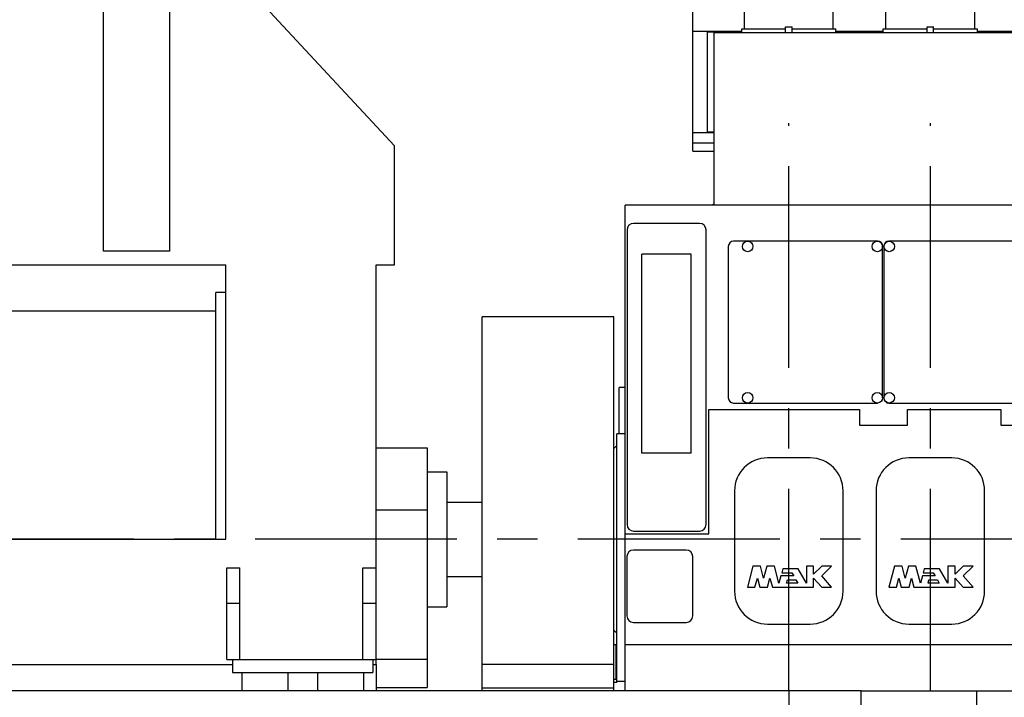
# Model space of a CAD drawing. Header units: millimetres. Extents: x 0 to 1189, y 0 to 841.
# Tile 22 of 175: x 507 to 626, y 71 to 153. Entities that reach past the tile are written whole.
import ezdxf
from ezdxf.enums import TextEntityAlignment as Align

# ---------------------------------------------------------------- set-up
doc = ezdxf.new("R2010")
doc.units = ezdxf.units.MM
doc.header["$LTSCALE"] = 65.395
doc.linetypes.add('CENTER', pattern=[0.6, 0.375, -0.075, 0.075, -0.075])
doc.layers.get('0').update_dxf_attribs({"linetype": 'CONTINUOUS'})
for name, color, linetype in [('25007_040000_TLKGS_KS_V_ABL2083', 7, 'CONTINUOUS'), ('25007_041000_TLKGS_KS_V_ABL2084', 7, 'CONTINUOUS'), ('25007_210700_21_SIMPLE1_A_ABL2170', 7, 'CONTINUOUS'), ('25007_210700_21_SIMPLE1_A_ABL2206', 7, 'CONTINUOUS'), ('25007_210700_21_SIMPLE1_A_ABL2216', 7, 'CONTINUOUS'), ('25007_210700_21_SIMPLE1_A_ABL2219', 7, 'CONTINUOUS'), ('25007_210700_21_SIMPLE1_A_ABL2222', 7, 'CONTINUOUS'), ('25007_210700_21_SIMPLE1_A_ABL2225', 7, 'CONTINUOUS'), ('25007_210700_21_SIMPLE1_T1_A_PBL2218', 7, 'CONTINUOUS'), ('25007_210700_21_SIMPLE1_T1_A_PBL2220', 7, 'CONTINUOUS'), ('25007_210700_21_SIMPLE1_T2_A_PBL2171', 7, 'CONTINUOUS'), ('25007_210700_21_SIMPLE1_T2_A_PBL2207', 7, 'CONTINUOUS'), ('25007_210700_21_SIMPLE1_T2_A_PBL2217', 7, 'CONTINUOUS'), ('25007_210700_21_SIMPLE1_T2_A_PBL2223', 7, 'CONTINUOUS'), ('25007_210700_21_SIMPLE1_T2_A_PBL2224', 7, 'CONTINUOUS'), ('25007_210700_21_SIMPLE1_T2_A_PBL2226', 7, 'CONTINUOUS'), ('25007_731000_20_SIMPLE1_B_ABL2085', 7, 'CONTINUOUS'), ('25007_731000_20_SIMPLE1_T1_B_PBL2086', 7, 'CONTINUOUS'), ('25067_000000_IMO-2_SKL_PBL2133', 7, 'CONTINUOUS'), ('25067_000000_TLKGS_MARKETING_ABL2048', 7, 'CONTINUOUS'), ('25067_030000_TLKGS_V_ABL2091', 7, 'CONTINUOUS'), ('25067_100000_TLKGS_V_ABL2092', 7, 'CONTINUOUS'), ('25067_111000_21_SIMPLE1_A_ABL2093', 7, 'CONTINUOUS'), ('25067_111000_21_SIMPLE1_T1_A_PBL2094', 7, 'CONTINUOUS'), ('25067_111200_24_SIMPLE1_T1_X_PBL2127', 7, 'CONTINUOUS'), ('25067_111200_24_SIMPLE1_T2_X_PBL2167', 7, 'CONTINUOUS'), ('25067_111200_24_SIMPLE1_T3_X_PBL2179', 7, 'CONTINUOUS'), ('25067_111200_24_SIMPLE1_T6_X_PBL2104', 7, 'CONTINUOUS'), ('25067_111200_24_SIMPLE1_T6_X_PBL2105', 7, 'CONTINUOUS'), ('25067_111200_24_SIMPLE1_T7_X_PBL2110', 7, 'CONTINUOUS'), ('25067_111200_24_SIMPLE1_X_ABL2102', 7, 'CONTINUOUS'), ('25067_171000_21_SIMPLE1_A_ABL2165', 7, 'CONTINUOUS'), ('25067_171000_21_SIMPLE1_T1_A_PBL2166', 7, 'CONTINUOUS'), ('25067_171000_21_SIMPLE1_T2_A_PBL2211', 7, 'CONTINUOUS'), ('25067_200000_TLKGS_V_ABL2169', 7, 'CONTINUOUS'), ('25067_700000_TLKGS_V_ABL2162', 7, 'CONTINUOUS'), ('25067_727000_27_SIMPLE1_A_ABL2163', 7, 'CONTINUOUS'), ('25067_727000_27_SIMPLE1_T1_A_PBL2164', 7, 'CONTINUOUS'), ('6M25C_GENSET_GENERATOR_ABL2031', 7, 'CONTINUOUS'), ('6M25C_GENSET_GENERATOR_T1_PBL2032', 7, 'CONTINUOUS'), ('6M25C_GENSET_SCHUTZHAUBE_ABL2079', 7, 'CONTINUOUS'), ('6M25C_GENSET_SCHUTZHAUBE_T1_PBL2080', 7, 'CONTINUOUS'), ('6M25C_GENSET_STD_GRUNDRAHMEN_ABL2033', 7, 'CONTINUOUS'), ('6M25C_GENSET_STD_GRUNDRAHMEN_T1_PBL2034', 7, 'CONTINUOUS'), ('links_12_VBL2030', 7, 'CONTINUOUS')]:
    doc.layers.add(name, color=color, linetype=linetype)
doc.styles.get("Standard").update_dxf_attribs({"font": 'txt', "width": 0.6})
doc.dimstyles.new('DIMSTYLE_1', dxfattribs={"dimtxt": 3.5, "dimasz": 3.5, "dimexe": 1.8, "dimexo": 0, "dimgap": 0.875, "dimtad": 1, "dimlfac": 25, "dimdsep": 46, "dimtxsty": 'Standard', "dimblk": '_FILLED', "dimblk1": '_FILLED', "dimblk2": '_FILLED', "dimcen": 0.09, "dimadec": 0, "dimazin": 0, "dimtp": 2, "dimtm": 2, "dimtfac": 1, "dimtofl": 0, "dimtmove": 0, "dimatfit": 3, "dimldrblk": '_FILLED', "dimfxl": 1, "dimtolj": 1, "dimarcsym": 0})

# ---------------------------------------------------------------- blocks, each defined once
blk = doc.blocks.new('_FILLED')
at = {"color": 0, "linetype": 'ByBlock'}
blk.add_solid([(0, 0), (-1, 0.167), (-1, -0.167)], dxfattribs=at)
blk = doc.blocks.new('*D1')
at = {"color": 2, "linetype": 'Continuous'}
for p, q in [((612.112, 186.8), (433.88, 186.8)), ((435.68, 186.8), (435.68, 138.4)), ((435.68, 90), (435.68, 138.4)), ((445.68, 90), (433.88, 90))]:
    blk.add_line(p, q, dxfattribs=at)
at = {"color": 2, "linetype": 'Continuous', "xscale": 3.5, "yscale": 3.5, "zscale": 3.5}
for p, rotation in [((435.68, 186.8), 90), ((435.68, 90), 270)]:
    blk.add_blockref('_FILLED', p, dxfattribs=dict(at, rotation=rotation))
at = {"color": 2, "linetype": 'Continuous', "width": 0.690476}
blk.add_text('2420', height=3.5, rotation=90, dxfattribs=at).set_placement((434.805, 138.4), align=Align.CENTER)
blk = doc.blocks.new('*D2')
at = {"color": 2, "linetype": 'Continuous'}
for p, q in [((592.92, 190.44), (423.88, 190.44)), ((425.68, 190.44), (425.68, 140.22)), ((425.68, 90), (425.68, 140.22)), ((445.68, 90), (423.88, 90))]:
    blk.add_line(p, q, dxfattribs=at)
at = {"color": 2, "linetype": 'Continuous', "xscale": 3.5, "yscale": 3.5, "zscale": 3.5}
for p, rotation in [((425.68, 190.44), 90), ((425.68, 90), 270)]:
    blk.add_blockref('_FILLED', p, dxfattribs=dict(at, rotation=rotation))
at = {"color": 2, "linetype": 'Continuous', "width": 0.565476}
blk.add_text('2511', height=3.5, rotation=90, dxfattribs=at).set_placement((424.805, 140.6), align=Align.CENTER)
blk = doc.blocks.new('*D3')
at = {"color": 2, "linetype": 'Continuous'}
for p, q in [((592.92, 199.4), (413.81, 199.4)), ((415.61, 199.4), (415.61, 144.7)), ((415.61, 90), (415.61, 144.7)), ((445.68, 90), (413.81, 90))]:
    blk.add_line(p, q, dxfattribs=at)
at = {"color": 2, "linetype": 'Continuous', "xscale": 3.5, "yscale": 3.5, "zscale": 3.5}
for p, rotation in [((415.61, 199.4), 90), ((415.61, 90), 270)]:
    blk.add_blockref('_FILLED', p, dxfattribs=dict(at, rotation=rotation))
at = {"color": 2, "linetype": 'Continuous', "width": 0.654762}
blk.add_text('2735', height=3.5, rotation=90, dxfattribs=at).set_placement((414.73, 144.7), align=Align.CENTER)
blk = doc.blocks.new('*D4')
at = {"color": 2, "linetype": 'Continuous'}
for p, q in [((612.112, 210), (403.88, 210)), ((405.68, 210), (405.68, 150)), ((405.68, 90), (405.68, 150)), ((445.68, 90), (403.88, 90))]:
    blk.add_line(p, q, dxfattribs=at)
at = {"color": 2, "linetype": 'Continuous', "xscale": 3.5, "yscale": 3.5, "zscale": 3.5}
for p, rotation in [((405.68, 210), 90), ((405.68, 90), 270)]:
    blk.add_blockref('_FILLED', p, dxfattribs=dict(at, rotation=rotation))
at = {"color": 2, "linetype": 'Continuous', "width": 0.672619}
blk.add_text('3000', height=3.5, rotation=90, dxfattribs=at).set_placement((404.805, 150), align=Align.CENTER)
blk = doc.blocks.new('*D5')
at = {"color": 2, "linetype": 'Continuous'}
for p, q in [((736, 86.448), (736, 27.8)), ((600, 71.6), (600, 27.8)), ((600, 29.6), (668, 29.6)), ((736, 29.6), (668, 29.6))]:
    blk.add_line(p, q, dxfattribs=at)
at = {"color": 2, "linetype": 'Continuous', "xscale": 3.5, "yscale": 3.5, "zscale": 3.5, "rotation": 180}
blk.add_blockref('_FILLED', (600, 29.6), dxfattribs=at)
at = {"color": 2, "linetype": 'Continuous', "xscale": 3.5, "yscale": 3.5, "zscale": 3.5}
blk.add_blockref('_FILLED', (736, 29.6), dxfattribs=at)
at = {"color": 2, "linetype": 'Continuous', "width": 0.672619}
blk.add_text('3400', height=3.5, dxfattribs=at).set_placement((668, 30.475), align=Align.CENTER)
blk = doc.blocks.new('6M25C_GENSET_GENERATOR_T1_PBL2032', base_point=(504.2, 117.48))
at = {"layer": '6M25C_GENSET_GENERATOR_T1_PBL2032', "color": 7, "linetype": 'Continuous'}
for p, q in [((516.72, 125.04), (516.72, 163.36)), ((516.72, 163.36), (524.72, 163.36)), ((524.72, 163.36), (524.72, 125.04)), ((485.86, 162), (460.16, 143.67)), ((516.72, 162), (485.86, 162)), ((529.61, 162), (524.72, 162)), ((552.08, 137.83), (529.61, 162)), ((460.16, 143.67), (460.16, 123.36)), ((552.08, 123.36), (552.08, 137.83)), ((524.72, 125.04), (516.72, 125.04)), ((460.16, 123.36), (462.4, 123.36)), ((462.4, 74.8), (462.4, 123.36)), ((486.5, 90), (486.5, 123.36)), ((486.5, 123.36), (531.59, 123.36)), ((531.59, 90), (531.59, 123.36)), ((549.84, 74.8), (549.84, 123.36)), ((549.84, 123.36), (552.08, 123.36)), ((486.5, 120), (487.71, 120)), ((487.71, 120), (487.71, 90)), ((530.38, 90), (530.38, 120)), ((531.59, 120), (530.38, 120)), ((530.38, 117.72), (487.71, 117.72)), ((451.64, 74), (451.64, 100.8)), ((462.4, 100.8), (451.64, 100.8)), ((549.84, 101.12), (556.04, 101.12)), ((556.04, 101.12), (556.04, 72)), ((556.04, 98.2), (558.42, 98.2)), ((558.42, 98.2), (558.42, 81.8)), ((445.68, 84.12), (445.68, 95.88)), ((451.64, 95.88), (445.68, 95.88)), ((549.84, 93.6), (556.04, 93.6)), ((558.42, 94.5), (562.72, 94.5)), ((486.5, 90), (531.59, 90)), ((451.64, 89.27), (445.68, 89.27)), ((451.64, 88.37), (445.68, 88.37)), ((462.4, 86.53), (464, 86.53)), ((464, 75.4), (464, 86.53)), ((483.6, 75.4), (483.6, 86.53)), ((483.6, 86.53), (485.2, 86.53)), ((485.2, 75.4), (485.2, 86.53)), ((531.68, 75.4), (531.68, 86.53)), ((531.68, 86.53), (533.28, 86.53)), ((533.28, 75.4), (533.28, 86.53)), ((548.24, 75.4), (548.24, 86.53)), ((548.24, 86.53), (549.84, 86.53)), ((558.42, 85.5), (562.72, 85.5)), ((451.64, 84.29), (445.68, 84.29)), ((451.64, 84.12), (445.68, 84.12)), ((462.4, 82.93), (451.64, 82.93)), ((464, 82.2), (462.4, 82.2)), ((485.2, 82.2), (483.6, 82.2)), ((533.28, 82.2), (531.68, 82.2)), ((549.84, 82.2), (548.24, 82.2)), ((556.04, 81.8), (558.42, 81.8)), ((462.4, 75.4), (485.2, 75.4)), ((462.8, 75.4), (462.8, 73.8)), ((484.8, 75.4), (484.8, 73.8)), ((531.68, 75.4), (549.84, 75.4)), ((532.4, 75.4), (532.4, 73.8)), ((549.44, 75.4), (549.44, 73.8)), ((549.84, 75.45), (556.04, 75.45)), ((462.4, 74.8), (462.4, 71.6)), ((462.4, 74.8), (462.8, 74.8)), ((484.8, 74.8), (532.4, 74.8)), ((549.44, 74.8), (549.84, 74.8)), ((549.84, 74.8), (549.84, 71.6)), ((462.4, 74), (451.64, 74)), ((462.8, 73.8), (484.8, 73.8)), ((463.92, 73.8), (463.92, 71.6)), ((469.52, 73.8), (469.52, 71.6)), ((475.92, 73.8), (475.92, 71.6)), ((481.52, 73.8), (481.52, 71.6)), ((532.4, 73.8), (549.44, 73.8)), ((533.52, 73.8), (533.52, 71.6)), ((539.12, 73.8), (539.12, 71.6)), ((542.72, 73.8), (542.72, 71.6)), ((548.32, 73.8), (548.32, 71.6)), ((549.84, 72), (556.04, 72))]:
    blk.add_line(p, q, dxfattribs=at)
blk = doc.blocks.new('6M25C_GENSET_GENERATOR_ABL2031', base_point=(504.2, 117.48))
at = {"layer": '6M25C_GENSET_GENERATOR_T1_PBL2032'}
blk.add_blockref('6M25C_GENSET_GENERATOR_T1_PBL2032', (504.2, 117.48), dxfattribs=at)
blk = doc.blocks.new('6M25C_GENSET_STD_GRUNDRAHMEN_T1_PBL2034', base_point=(586.03, 55.6))
at = {"layer": '6M25C_GENSET_STD_GRUNDRAHMEN_T1_PBL2034', "color": 7, "linetype": 'Continuous'}
for p, q in [((608.8, 71.6), (450.64, 71.6)), ((608.8, 71.6), (620.69, 71.6)), ((608.8, 40.6), (608.8, 71.6)), ((620.69, 71.6), (713.2, 71.6)), ((622.85, 69.8), (622.85, 71.6))]:
    blk.add_line(p, q, dxfattribs=at)
blk = doc.blocks.new('6M25C_GENSET_STD_GRUNDRAHMEN_ABL2033', base_point=(586.03, 55.6))
at = {"layer": '6M25C_GENSET_STD_GRUNDRAHMEN_T1_PBL2034'}
blk.add_blockref('6M25C_GENSET_STD_GRUNDRAHMEN_T1_PBL2034', (586.03, 55.6), dxfattribs=at)
blk = doc.blocks.new('25007_731000_20_SIMPLE1_T1_B_PBL2086', base_point=(579.42, 87.72))
at = {"layer": '25007_731000_20_SIMPLE1_T1_B_PBL2086', "color": 7, "linetype": 'Continuous'}
for p, q in [((579.08, 72.73), (579.08, 102.84)), ((580.12, 102.84), (579.08, 102.84)), ((578.72, 101.04), (579.08, 101.4)), ((578.72, 78.96), (579.08, 78.6)), ((579.08, 72.6), (578.72, 72.6)), ((580.12, 72.73), (579.08, 72.73)), ((579.08, 72.6), (579.08, 72.73))]:
    blk.add_line(p, q, dxfattribs=at)
blk = doc.blocks.new('25007_731000_20_SIMPLE1_B_ABL2085', base_point=(579.42, 87.72))
at = {"layer": '25007_731000_20_SIMPLE1_T1_B_PBL2086'}
blk.add_blockref('25007_731000_20_SIMPLE1_T1_B_PBL2086', (579.42, 87.72), dxfattribs=at)
blk = doc.blocks.new('25007_041000_TLKGS_KS_V_ABL2084', base_point=(579.42, 87.72))
at = {"layer": '25007_731000_20_SIMPLE1_B_ABL2085'}
blk.add_blockref('25007_731000_20_SIMPLE1_B_ABL2085', (579.42, 87.72), dxfattribs=at)
blk = doc.blocks.new('25007_040000_TLKGS_KS_V_ABL2083', base_point=(579.42, 87.72))
at = {"layer": '25007_041000_TLKGS_KS_V_ABL2084'}
blk.add_blockref('25007_041000_TLKGS_KS_V_ABL2084', (579.42, 87.72), dxfattribs=at)
blk = doc.blocks.new('25067_111000_21_SIMPLE1_T1_A_PBL2094', base_point=(645.5, 101.1))
at = {"layer": '25067_111000_21_SIMPLE1_T1_A_PBL2094', "color": 7, "linetype": 'Continuous'}
for p, q in [((580.12, 71.6), (580.12, 130.6)), ((699.02, 130.6), (580.12, 130.6)), ((579.4, 102.84), (579.4, 108.44)), ((580.12, 108.44), (579.4, 108.44)), ((590.26, 90.65), (590.26, 105.76)), ((590.26, 105.76), (608.58, 105.76)), ((608.58, 105.76), (608.58, 103.87)), ((614.44, 105.76), (625.78, 105.76)), ((614.44, 103.87), (614.44, 105.76)), ((625.78, 105.76), (625.78, 103.87)), ((608.58, 103.87), (614.44, 103.87)), ((625.78, 103.87), (631.64, 103.87)), ((580.12, 90.65), (590.26, 90.65)), ((580.12, 77.2), (711.6, 77.2))]:
    blk.add_line(p, q, dxfattribs=at)
blk = doc.blocks.new('25067_111000_21_SIMPLE1_A_ABL2093', base_point=(645.5, 101.1))
at = {"layer": '25067_111000_21_SIMPLE1_T1_A_PBL2094'}
blk.add_blockref('25067_111000_21_SIMPLE1_T1_A_PBL2094', (645.5, 101.1), dxfattribs=at)
blk = doc.blocks.new('25067_111200_24_SIMPLE1_T6_X_PBL2104', base_point=(600, 89.8))
at = {"layer": '25067_111200_24_SIMPLE1_T6_X_PBL2104', "color": 7, "linetype": 'Continuous'}
for p, q in [((602.6, 99.9), (597.4, 99.9)), ((593.4, 95.9), (593.4, 83.7)), ((606.6, 83.7), (606.6, 95.9)), ((595.64, 86.72), (594.96, 84.2)), ((596.56, 86.72), (595.64, 86.72)), ((596.94, 85.29), (596.56, 86.72)), ((597.33, 86.72), (596.94, 85.29)), ((598.25, 86.72), (597.33, 86.72)), ((598.8, 84.68), (598.25, 86.72)), ((599.27, 86.42), (599.14, 85.94)), ((601.12, 86.42), (599.27, 86.42)), ((602.13, 84.68), (601.12, 86.42)), ((603.02, 86.72), (602.13, 86.72)), ((602.13, 86.72), (602.13, 84.68)), ((603.02, 85.77), (603.02, 86.72)), ((604, 86.72), (603.02, 85.77)), ((605.2, 86.72), (604, 86.72)), ((604, 85.56), (605.2, 86.72)), ((595.89, 84.2), (596.18, 85.28)), ((596.18, 85.28), (596.47, 84.2)), ((597.42, 84.2), (597.71, 85.28)), ((597.71, 85.28), (598, 84.2)), ((599.04, 85.56), (598.8, 84.68)), ((600.59, 85.56), (599.04, 85.56)), ((599.14, 85.94), (600.36, 85.94)), ((599.73, 84.68), (599.83, 85.08)), ((599.83, 85.08), (600.86, 85.08)), ((600.36, 85.94), (600.59, 85.56)), ((600.86, 85.08), (601.09, 84.68)), ((603.02, 85.3), (604, 84.2)), ((603.02, 84.2), (603.02, 85.3)), ((605.2, 84.2), (604, 85.56)), ((594.96, 84.2), (595.89, 84.2)), ((596.47, 84.2), (597.42, 84.2)), ((598, 84.2), (603.02, 84.2)), ((601.09, 84.68), (599.73, 84.68)), ((604, 84.2), (605.2, 84.2)), ((597.4, 79.7), (602.6, 79.7))]:
    blk.add_line(p, q, dxfattribs=at)
for centre, start, end in [((597.4, 95.9), 90, 180), ((602.6, 95.9), 0, 90), ((597.4, 83.7), 180, 270), ((602.6, 83.7), 270, 360)]:
    blk.add_arc(centre, 4, start, end, dxfattribs=at)
blk = doc.blocks.new('25067_111200_24_SIMPLE1_T6_X_PBL2105', base_point=(617.2, 89.8))
at = {"layer": '25067_111200_24_SIMPLE1_T6_X_PBL2105', "color": 7, "linetype": 'Continuous'}
for p, q in [((619.8, 99.9), (614.6, 99.9)), ((610.6, 95.9), (610.6, 83.7)), ((623.8, 83.7), (623.8, 95.9)), ((612.84, 86.72), (612.16, 84.2)), ((613.76, 86.72), (612.84, 86.72)), ((614.14, 85.29), (613.76, 86.72)), ((614.53, 86.72), (614.14, 85.29)), ((615.45, 86.72), (614.53, 86.72)), ((616, 84.68), (615.45, 86.72)), ((616.47, 86.42), (616.34, 85.94)), ((618.32, 86.42), (616.47, 86.42)), ((619.33, 84.68), (618.32, 86.42)), ((620.22, 86.72), (619.33, 86.72)), ((619.33, 86.72), (619.33, 84.68)), ((620.22, 85.77), (620.22, 86.72)), ((621.2, 86.72), (620.22, 85.77)), ((622.4, 86.72), (621.2, 86.72)), ((621.2, 85.56), (622.4, 86.72)), ((613.09, 84.2), (613.38, 85.28)), ((613.38, 85.28), (613.67, 84.2)), ((614.62, 84.2), (614.91, 85.28)), ((614.91, 85.28), (615.2, 84.2)), ((616.24, 85.56), (616, 84.68)), ((617.79, 85.56), (616.24, 85.56)), ((616.34, 85.94), (617.56, 85.94)), ((616.93, 84.68), (617.03, 85.08)), ((617.03, 85.08), (618.06, 85.08)), ((617.56, 85.94), (617.79, 85.56)), ((618.06, 85.08), (618.29, 84.68)), ((620.22, 85.3), (621.2, 84.2)), ((620.22, 84.2), (620.22, 85.3)), ((622.4, 84.2), (621.2, 85.56)), ((612.16, 84.2), (613.09, 84.2)), ((613.67, 84.2), (614.62, 84.2)), ((615.2, 84.2), (620.22, 84.2)), ((618.29, 84.68), (616.93, 84.68)), ((621.2, 84.2), (622.4, 84.2)), ((614.6, 79.7), (619.8, 79.7))]:
    blk.add_line(p, q, dxfattribs=at)
for centre, start, end in [((614.6, 95.9), 90, 180), ((619.8, 95.9), 0, 90), ((614.6, 83.7), 180, 270), ((619.8, 83.7), 270, 360)]:
    blk.add_arc(centre, 4, start, end, dxfattribs=at)
blk = doc.blocks.new('25067_111200_24_SIMPLE1_T7_X_PBL2110', base_point=(584.32, 84.3))
at = {"layer": '25067_111200_24_SIMPLE1_T7_X_PBL2110', "color": 7, "linetype": 'Continuous'}
for p, q in [((587.52, 88.7), (581.12, 88.7)), ((580.32, 87.9), (580.32, 80.7)), ((588.32, 80.7), (588.32, 87.9)), ((581.12, 79.9), (587.52, 79.9))]:
    blk.add_line(p, q, dxfattribs=at)
for centre, start, end in [((581.12, 87.9), 90, 180), ((587.52, 87.9), 0, 90), ((581.12, 80.7), 180, 270), ((587.52, 80.7), 270, 360)]:
    blk.add_arc(centre, 0.8, start, end, dxfattribs=at)
blk = doc.blocks.new('25067_111200_24_SIMPLE1_T1_X_PBL2127', base_point=(585.14, 109.7))
at = {"layer": '25067_111200_24_SIMPLE1_T1_X_PBL2127', "color": 7, "linetype": 'Continuous'}
for p, q in [((589.14, 128.4), (581.14, 128.4)), ((580.34, 127.6), (580.34, 91.8)), ((589.94, 91.8), (589.94, 127.6)), ((582.14, 100.47), (582.14, 124.65)), ((588.14, 124.65), (582.14, 124.65)), ((588.14, 100.47), (588.14, 124.65)), ((588.14, 100.47), (582.14, 100.47)), ((581.14, 91), (589.14, 91))]:
    blk.add_line(p, q, dxfattribs=at)
for centre, start, end in [((581.14, 127.6), 90, 180), ((589.14, 127.6), 0, 90), ((581.14, 91.8), 180, 270), ((589.14, 91.8), 270, 360)]:
    blk.add_arc(centre, 0.8, start, end, dxfattribs=at)
blk = doc.blocks.new('25067_111200_24_SIMPLE1_T2_X_PBL2167', base_point=(602.02, 116.4))
at = {"layer": '25067_111200_24_SIMPLE1_T2_X_PBL2167', "color": 7, "linetype": 'Continuous'}
for p, q in [((610.8, 126.24), (593.28, 126.24)), ((592.64, 125.6), (592.64, 107.2)), ((611.4, 107.2), (611.4, 125.64)), ((593.28, 106.56), (610.76, 106.56))]:
    blk.add_line(p, q, dxfattribs=at)
for centre in [(595, 125.6), (610.76, 125.6), (595, 107.2), (610.76, 107.2)]:
    blk.add_circle(centre, 0.64, dxfattribs=at)
for centre, radius, start, end in [((593.28, 125.6), 0.64, 90, 180), ((610.8, 125.64), 0.6, 0, 90), ((593.28, 107.2), 0.64, 180, 270)]:
    blk.add_arc(centre, radius, start, end, dxfattribs=at)
blk = doc.blocks.new('25067_111200_24_SIMPLE1_T3_X_PBL2179', base_point=(620.08, 116.4))
at = {"layer": '25067_111200_24_SIMPLE1_T3_X_PBL2179', "color": 7, "linetype": 'Continuous'}
for p, q in [((628, 126.24), (612.16, 126.24)), ((611.56, 125.64), (611.56, 107.16)), ((628.6, 107.16), (628.6, 125.64)), ((612.16, 106.56), (628, 106.56))]:
    blk.add_line(p, q, dxfattribs=at)
for centre in [(612.2, 125.6), (627.96, 125.6), (612.2, 107.2), (627.96, 107.2)]:
    blk.add_circle(centre, 0.64, dxfattribs=at)
for centre, start, end in [((612.16, 125.64), 90, 180), ((628, 125.64), 0, 90), ((612.16, 107.16), 180, 270), ((628, 107.16), 270, 360)]:
    blk.add_arc(centre, 0.6, start, end, dxfattribs=at)
blk = doc.blocks.new('25067_111200_24_SIMPLE1_X_ABL2102', base_point=(646.16, 103.9))
at = {"layer": '25067_111200_24_SIMPLE1_T1_X_PBL2127'}
blk.add_blockref('25067_111200_24_SIMPLE1_T1_X_PBL2127', (585.14, 109.7), dxfattribs=at)
at = {"layer": '25067_111200_24_SIMPLE1_T2_X_PBL2167'}
blk.add_blockref('25067_111200_24_SIMPLE1_T2_X_PBL2167', (602.02, 116.4), dxfattribs=at)
at = {"layer": '25067_111200_24_SIMPLE1_T3_X_PBL2179'}
blk.add_blockref('25067_111200_24_SIMPLE1_T3_X_PBL2179', (620.08, 116.4), dxfattribs=at)
at = {"layer": '25067_111200_24_SIMPLE1_T6_X_PBL2104'}
blk.add_blockref('25067_111200_24_SIMPLE1_T6_X_PBL2104', (600, 89.8), dxfattribs=at)
at = {"layer": '25067_111200_24_SIMPLE1_T6_X_PBL2105'}
blk.add_blockref('25067_111200_24_SIMPLE1_T6_X_PBL2105', (617.2, 89.8), dxfattribs=at)
at = {"layer": '25067_111200_24_SIMPLE1_T7_X_PBL2110'}
blk.add_blockref('25067_111200_24_SIMPLE1_T7_X_PBL2110', (584.32, 84.3), dxfattribs=at)
blk = doc.blocks.new('25067_171000_21_SIMPLE1_T1_A_PBL2166', base_point=(644.7, 141.09))
at = {"layer": '25067_171000_21_SIMPLE1_T1_A_PBL2166', "color": 7, "linetype": 'Continuous'}
for p, q in [((590.92, 130.6), (590.92, 151.58)), ((590.92, 151.58), (627.4, 151.58)), ((627.4, 130.6), (627.4, 151.58)), ((627.56, 130.6), (627.56, 151.58)), ((627.56, 151.58), (661.8, 151.58)), ((661.8, 130.6), (661.8, 151.58)), ((661.96, 151.58), (698.6, 151.58)), ((661.96, 130.6), (661.96, 151.58)), ((698.6, 130.6), (698.6, 151.58)), ((590.8, 130.6), (590.8, 130.72)), ((590.8, 130.72), (590.92, 130.72))]:
    blk.add_line(p, q, dxfattribs=at)
blk = doc.blocks.new('25067_171000_21_SIMPLE1_T2_A_PBL2211', base_point=(644.74, 135.86))
at = {"layer": '25067_171000_21_SIMPLE1_T2_A_PBL2211', "color": 7, "linetype": 'Continuous'}
for p, q in [((635.94, 138.47), (634.54, 133.25)), ((636.02, 138.36), (634.68, 133.36)), ((637.92, 138.47), (635.94, 138.47)), ((635.94, 138.47), (636.02, 138.36)), ((637.84, 138.36), (636.02, 138.36)), ((637.92, 138.47), (637.84, 138.36)), ((638.57, 135.65), (637.84, 138.36)), ((638.57, 136.06), (637.92, 138.47)), ((639.21, 138.47), (638.57, 136.06)), ((639.3, 138.36), (638.57, 135.65)), ((641.2, 138.47), (639.21, 138.47)), ((639.21, 138.47), (639.3, 138.36)), ((641.12, 138.36), (639.3, 138.36)), ((641.2, 138.47), (641.12, 138.36)), ((642.2, 134.32), (641.12, 138.36)), ((642.2, 134.73), (641.2, 138.47)), ((643.03, 137.83), (642.71, 136.65)), ((643.11, 137.72), (642.85, 136.76)), ((646.78, 137.83), (643.03, 137.83)), ((643.03, 137.83), (643.11, 137.72)), ((646.72, 137.72), (643.11, 137.72)), ((646.78, 137.83), (646.72, 137.72)), ((648.68, 134.32), (646.72, 137.72)), ((648.57, 134.72), (646.78, 137.83)), ((650.55, 138.47), (648.57, 138.47)), ((648.57, 138.47), (648.68, 138.36)), ((648.57, 138.47), (648.57, 134.72)), ((650.44, 138.36), (648.68, 138.36)), ((648.68, 138.36), (648.68, 134.32)), ((650.55, 138.47), (650.44, 138.36)), ((652.32, 138.36), (650.44, 136.48)), ((650.44, 136.48), (650.44, 138.36)), ((652.28, 138.47), (650.55, 136.74)), ((650.55, 136.74), (650.55, 138.47)), ((654.94, 138.47), (652.28, 138.47)), ((652.28, 138.47), (652.32, 138.36)), ((654.68, 138.36), (652.32, 138.36)), ((652.32, 136), (654.68, 138.36)), ((652.47, 136), (654.94, 138.47)), ((654.94, 138.47), (654.68, 138.36)), ((642.71, 136.65), (642.85, 136.76)), ((642.71, 136.65), (645.18, 136.65)), ((642.85, 136.76), (645.24, 136.76)), ((645.18, 136.65), (645.24, 136.76)), ((645.18, 136.65), (645.49, 136.11)), ((645.24, 136.76), (645.68, 136)), ((650.55, 136.74), (650.44, 136.48)), ((636.5, 133.36), (637.1, 135.58)), ((637.1, 135.16), (637.1, 135.58)), ((637.1, 135.58), (637.69, 133.36)), ((638.57, 136.06), (638.57, 135.65)), ((639.45, 133.36), (640.04, 135.58)), ((640.04, 135.16), (640.04, 135.58)), ((640.04, 135.58), (640.64, 133.36)), ((642.57, 136.11), (642.2, 134.73)), ((642.65, 136), (642.2, 134.32)), ((645.49, 136.11), (642.57, 136.11)), ((642.57, 136.11), (642.65, 136)), ((645.68, 136), (642.65, 136)), ((645.49, 136.11), (645.68, 136)), ((650.44, 135.46), (652.32, 133.36)), ((650.44, 133.36), (650.44, 135.46)), ((650.55, 135.18), (650.44, 135.46)), ((652.47, 136), (652.32, 136)), ((654.68, 133.36), (652.32, 136)), ((654.92, 133.25), (652.47, 136)), ((636.58, 133.25), (637.1, 135.16)), ((637.1, 135.16), (637.61, 133.25)), ((639.53, 133.25), (640.04, 135.16)), ((640.04, 135.16), (640.55, 133.25)), ((642.2, 134.73), (642.2, 134.32)), ((644.02, 134.32), (644.22, 135.04)), ((644.11, 134.39), (644.02, 134.32)), ((646.65, 134.32), (644.02, 134.32)), ((644.11, 134.39), (644.27, 134.97)), ((646.53, 134.39), (644.11, 134.39)), ((644.22, 135.04), (646.23, 135.04)), ((644.27, 134.97), (644.22, 135.04)), ((644.27, 134.97), (646.19, 134.97)), ((646.19, 134.97), (646.23, 135.04)), ((646.19, 134.97), (646.53, 134.39)), ((646.23, 135.04), (646.65, 134.32)), ((646.53, 134.39), (646.65, 134.32)), ((648.57, 134.72), (648.68, 134.32)), ((650.55, 135.18), (652.27, 133.25)), ((650.55, 133.25), (650.55, 135.18)), ((634.54, 133.25), (634.68, 133.36)), ((634.54, 133.25), (636.58, 133.25)), ((634.68, 133.36), (636.5, 133.36)), ((636.58, 133.25), (636.5, 133.36)), ((637.61, 133.25), (637.69, 133.36)), ((637.61, 133.25), (639.53, 133.25)), ((637.69, 133.36), (639.45, 133.36)), ((639.53, 133.25), (639.45, 133.36)), ((640.55, 133.25), (640.64, 133.36)), ((650.55, 133.25), (640.55, 133.25)), ((650.44, 133.36), (640.64, 133.36)), ((650.55, 133.25), (650.44, 133.36)), ((652.27, 133.25), (652.32, 133.36)), ((652.27, 133.25), (654.92, 133.25)), ((652.32, 133.36), (654.68, 133.36)), ((654.92, 133.25), (654.68, 133.36))]:
    blk.add_line(p, q, dxfattribs=at)
blk = doc.blocks.new('25067_171000_21_SIMPLE1_A_ABL2165', base_point=(644.7, 141.09))
at = {"layer": '25067_171000_21_SIMPLE1_T1_A_PBL2166'}
blk.add_blockref('25067_171000_21_SIMPLE1_T1_A_PBL2166', (644.7, 141.09), dxfattribs=at)
at = {"layer": '25067_171000_21_SIMPLE1_T2_A_PBL2211'}
blk.add_blockref('25067_171000_21_SIMPLE1_T2_A_PBL2211', (644.74, 135.86), dxfattribs=at)
blk = doc.blocks.new('25067_100000_TLKGS_V_ABL2092', base_point=(645.7, 111.59))
at = {"layer": '25067_111000_21_SIMPLE1_A_ABL2093'}
blk.add_blockref('25067_111000_21_SIMPLE1_A_ABL2093', (645.5, 101.1), dxfattribs=at)
at = {"layer": '25067_111200_24_SIMPLE1_X_ABL2102'}
blk.add_blockref('25067_111200_24_SIMPLE1_X_ABL2102', (646.16, 103.9), dxfattribs=at)
at = {"layer": '25067_171000_21_SIMPLE1_A_ABL2165'}
blk.add_blockref('25067_171000_21_SIMPLE1_A_ABL2165', (644.7, 141.09), dxfattribs=at)
blk = doc.blocks.new('25067_727000_27_SIMPLE1_T1_A_PBL2164', base_point=(670.63, 162.17))
at = {"layer": '25067_727000_27_SIMPLE1_T1_A_PBL2164', "color": 7, "linetype": 'Continuous'}
for p, q in [((588.32, 137.16), (588.32, 171.82)), ((588.32, 151.76), (590.12, 151.76)), ((590.12, 139.54), (590.12, 151.76)), ((590.12, 151.76), (594.28, 151.76)), ((592.12, 151.64), (590.12, 151.64)), ((592.12, 151.58), (592.12, 151.64)), ((605.72, 151.76), (611.48, 151.76)), ((622.92, 151.76), (628.68, 151.76)), ((588.32, 139.46), (590.92, 139.46)), ((590.12, 139.54), (590.92, 139.54)), ((588.32, 138.2), (590.92, 138.2)), ((588.32, 137.16), (590.92, 137.16))]:
    blk.add_line(p, q, dxfattribs=at)
blk = doc.blocks.new('25067_727000_27_SIMPLE1_A_ABL2163', base_point=(670.63, 162.17))
at = {"layer": '25067_727000_27_SIMPLE1_T1_A_PBL2164'}
blk.add_blockref('25067_727000_27_SIMPLE1_T1_A_PBL2164', (670.63, 162.17), dxfattribs=at)
blk = doc.blocks.new('25067_700000_TLKGS_V_ABL2162', base_point=(670.63, 162.17))
at = {"layer": '25067_727000_27_SIMPLE1_A_ABL2163'}
blk.add_blockref('25067_727000_27_SIMPLE1_A_ABL2163', (670.63, 162.17), dxfattribs=at)
blk = doc.blocks.new('25007_210700_21_SIMPLE1_T2_A_PBL2171', base_point=(600, 157.51))
at = {"layer": '25007_210700_21_SIMPLE1_T2_A_PBL2171', "color": 7, "linetype": 'Continuous'}
for p, q in [((596.16, 162.52), (596.16, 163.44)), ((596.16, 163.44), (603.84, 163.44)), ((603.84, 162.52), (603.84, 163.44)), ((595.6, 162.52), (596.53, 162.52)), ((596.53, 162.52), (597.27, 162.52)), ((601.18, 162.34), (598.82, 162.34)), ((602.73, 162.52), (603.47, 162.52)), ((603.47, 162.52), (604.4, 162.52)), ((594.6, 152.04), (594.6, 161.52)), ((605.4, 152.04), (605.4, 161.52)), ((594.28, 151.58), (594.28, 152.04)), ((594.28, 152.04), (599.6, 152.04)), ((599.6, 151.58), (599.6, 152.28)), ((599.6, 152.28), (600.4, 152.28)), ((600.4, 151.58), (600.4, 152.28)), ((600.4, 152.04), (605.72, 152.04)), ((605.72, 151.58), (605.72, 152.04))]:
    blk.add_line(p, q, dxfattribs=at)
for centre, start, end in [((595.6, 161.52), 90, 180), ((604.4, 161.52), 0, 90)]:
    blk.add_arc(centre, 1, start, end, dxfattribs=at)
for points, knots in [([(597.27, 162.52), (597.3, 162.52), (597.38, 162.52), (597.56, 162.48), (597.88, 162.42), (598.32, 162.36), (598.65, 162.34), (598.82, 162.34)], [0, 0, 0, 0, 0.055747, 0.137772, 0.3692, 0.666979, 1, 1, 1, 1]), ([(601.18, 162.34), (601.35, 162.34), (601.68, 162.36), (602.12, 162.42), (602.44, 162.48), (602.62, 162.52), (602.7, 162.52), (602.73, 162.52)], [0, 0, 0, 0, 0.333021, 0.6308, 0.862228, 0.944253, 1, 1, 1, 1])]:
    blk.add_open_spline(points, degree=3, knots=knots, dxfattribs=at)
blk = doc.blocks.new('25007_210700_21_SIMPLE1_A_ABL2170', base_point=(600, 157.512))
at = {"layer": '25007_210700_21_SIMPLE1_T2_A_PBL2171'}
blk.add_blockref('25007_210700_21_SIMPLE1_T2_A_PBL2171', (600, 157.512), dxfattribs=at)
blk = doc.blocks.new('25007_210700_21_SIMPLE1_T2_A_PBL2207', base_point=(617.2, 157.51))
at = {"layer": '25007_210700_21_SIMPLE1_T2_A_PBL2207', "color": 7, "linetype": 'Continuous'}
for p, q in [((613.36, 162.52), (613.36, 163.44)), ((613.36, 163.44), (621.04, 163.44)), ((621.04, 162.52), (621.04, 163.44)), ((612.8, 162.52), (613.73, 162.52)), ((613.73, 162.52), (614.47, 162.52)), ((618.38, 162.34), (616.02, 162.34)), ((619.93, 162.52), (620.67, 162.52)), ((620.67, 162.52), (621.6, 162.52)), ((611.8, 152.04), (611.8, 161.52)), ((622.6, 152.04), (622.6, 161.52)), ((611.48, 151.58), (611.48, 152.04)), ((611.48, 152.04), (616.8, 152.04)), ((616.8, 151.58), (616.8, 152.28)), ((616.8, 152.28), (617.6, 152.28)), ((617.6, 151.58), (617.6, 152.28)), ((617.6, 152.04), (622.92, 152.04)), ((622.92, 151.58), (622.92, 152.04))]:
    blk.add_line(p, q, dxfattribs=at)
for centre, start, end in [((612.8, 161.52), 90, 180), ((621.6, 161.52), 0, 90)]:
    blk.add_arc(centre, 1, start, end, dxfattribs=at)
for points, knots in [([(614.47, 162.52), (614.5, 162.52), (614.58, 162.52), (614.76, 162.48), (615.08, 162.42), (615.52, 162.36), (615.85, 162.34), (616.02, 162.34)], [0, 0, 0, 0, 0.055747, 0.137772, 0.3692, 0.666979, 1, 1, 1, 1]), ([(618.38, 162.34), (618.55, 162.34), (618.88, 162.36), (619.32, 162.42), (619.64, 162.48), (619.82, 162.52), (619.9, 162.52), (619.93, 162.52)], [0, 0, 0, 0, 0.333021, 0.6308, 0.862228, 0.944253, 1, 1, 1, 1])]:
    blk.add_open_spline(points, degree=3, knots=knots, dxfattribs=at)
blk = doc.blocks.new('25007_210700_21_SIMPLE1_A_ABL2206', base_point=(617.2, 157.512))
at = {"layer": '25007_210700_21_SIMPLE1_T2_A_PBL2207'}
blk.add_blockref('25007_210700_21_SIMPLE1_T2_A_PBL2207', (617.2, 157.512), dxfattribs=at)
blk = doc.blocks.new('25007_210700_21_SIMPLE1_T2_A_PBL2217', base_point=(634.4, 157.51))
at = {"layer": '25007_210700_21_SIMPLE1_T2_A_PBL2217', "color": 7, "linetype": 'Continuous'}
for p, q in [((630.56, 162.52), (630.56, 163.44)), ((630.56, 163.44), (638.24, 163.44)), ((638.24, 162.52), (638.24, 163.44)), ((630, 162.52), (630.93, 162.52)), ((630.93, 162.52), (631.67, 162.52)), ((635.58, 162.34), (633.22, 162.34)), ((637.13, 162.52), (637.87, 162.52)), ((637.87, 162.52), (638.8, 162.52)), ((629, 152.04), (629, 161.52)), ((639.8, 152.04), (639.8, 161.52)), ((628.68, 151.58), (628.68, 152.04)), ((628.68, 152.04), (634, 152.04)), ((634, 151.58), (634, 152.28)), ((634, 152.28), (634.8, 152.28)), ((634.8, 151.58), (634.8, 152.28)), ((634.8, 152.04), (640.12, 152.04)), ((640.12, 151.58), (640.12, 152.04))]:
    blk.add_line(p, q, dxfattribs=at)
for centre, start, end in [((630, 161.52), 90, 180), ((638.8, 161.52), 0, 90)]:
    blk.add_arc(centre, 1, start, end, dxfattribs=at)
for points, knots in [([(631.67, 162.52), (631.7, 162.52), (631.78, 162.52), (631.96, 162.48), (632.28, 162.42), (632.72, 162.36), (633.05, 162.34), (633.22, 162.34)], [0, 0, 0, 0, 0.055747, 0.137772, 0.3692, 0.666979, 1, 1, 1, 1]), ([(635.58, 162.34), (635.75, 162.34), (636.08, 162.36), (636.52, 162.42), (636.84, 162.48), (637.02, 162.52), (637.1, 162.52), (637.13, 162.52)], [0, 0, 0, 0, 0.333021, 0.6308, 0.862228, 0.944253, 1, 1, 1, 1])]:
    blk.add_open_spline(points, degree=3, knots=knots, dxfattribs=at)
blk = doc.blocks.new('25007_210700_21_SIMPLE1_T1_A_PBL2218', base_point=(627.48, 146.32))
at = {"layer": '25007_210700_21_SIMPLE1_T1_A_PBL2218', "color": 7, "linetype": 'Continuous'}
for p, q in [((627.56, 151.52), (627.4, 151.52)), ((627.4, 141.12), (627.56, 141.12))]:
    blk.add_line(p, q, dxfattribs=at)
blk = doc.blocks.new('25007_210700_21_SIMPLE1_A_ABL2216', base_point=(633.76, 152.28))
at = {"layer": '25007_210700_21_SIMPLE1_T1_A_PBL2218'}
blk.add_blockref('25007_210700_21_SIMPLE1_T1_A_PBL2218', (627.48, 146.32), dxfattribs=at)
at = {"layer": '25007_210700_21_SIMPLE1_T2_A_PBL2217'}
blk.add_blockref('25007_210700_21_SIMPLE1_T2_A_PBL2217', (634.4, 157.51), dxfattribs=at)
blk = doc.blocks.new('25007_210700_21_SIMPLE1_T1_A_PBL2220', base_point=(661.88, 146.32))
at = {"layer": '25007_210700_21_SIMPLE1_T1_A_PBL2220', "color": 7, "linetype": 'Continuous'}
for p, q in [((661.96, 151.52), (661.8, 151.52)), ((661.8, 141.12), (661.96, 141.12))]:
    blk.add_line(p, q, dxfattribs=at)
blk = doc.blocks.new('25007_210700_21_SIMPLE1_T2_A_PBL2224', base_point=(668.8, 157.51))
at = {"layer": '25007_210700_21_SIMPLE1_T2_A_PBL2224', "color": 7, "linetype": 'Continuous'}
for p, q in [((664.96, 163.44), (672.64, 163.44)), ((664.96, 162.52), (664.96, 163.44)), ((672.64, 162.52), (672.64, 163.44)), ((664.4, 162.52), (665.33, 162.52)), ((665.33, 162.52), (666.07, 162.52)), ((669.98, 162.34), (667.62, 162.34)), ((671.53, 162.52), (672.27, 162.52)), ((672.27, 162.52), (673.2, 162.52)), ((663.4, 152.04), (663.4, 161.52)), ((674.2, 152.04), (674.2, 161.52)), ((663.08, 152.04), (668.4, 152.04)), ((663.08, 151.58), (663.08, 152.04)), ((668.4, 152.28), (669.2, 152.28)), ((668.4, 151.58), (668.4, 152.28)), ((669.2, 151.58), (669.2, 152.28)), ((669.2, 152.04), (674.52, 152.04)), ((674.52, 151.58), (674.52, 152.04))]:
    blk.add_line(p, q, dxfattribs=at)
for centre, start, end in [((664.4, 161.52), 90, 180), ((673.2, 161.52), 0, 90)]:
    blk.add_arc(centre, 1, start, end, dxfattribs=at)
for points, knots in [([(666.07, 162.52), (666.1, 162.52), (666.18, 162.52), (666.36, 162.48), (666.68, 162.42), (667.12, 162.36), (667.45, 162.34), (667.62, 162.34)], [0, 0, 0, 0, 0.055747, 0.137772, 0.3692, 0.666979, 1, 1, 1, 1]), ([(669.98, 162.34), (670.15, 162.34), (670.48, 162.36), (670.92, 162.42), (671.24, 162.48), (671.42, 162.52), (671.5, 162.52), (671.53, 162.52)], [0, 0, 0, 0, 0.333021, 0.6308, 0.862228, 0.944253, 1, 1, 1, 1])]:
    blk.add_open_spline(points, degree=3, knots=knots, dxfattribs=at)
blk = doc.blocks.new('25007_210700_21_SIMPLE1_A_ABL2219', base_point=(668.16, 152.28))
at = {"layer": '25007_210700_21_SIMPLE1_T1_A_PBL2220'}
blk.add_blockref('25007_210700_21_SIMPLE1_T1_A_PBL2220', (661.88, 146.32), dxfattribs=at)
at = {"layer": '25007_210700_21_SIMPLE1_T2_A_PBL2224'}
blk.add_blockref('25007_210700_21_SIMPLE1_T2_A_PBL2224', (668.8, 157.51), dxfattribs=at)
blk = doc.blocks.new('25007_210700_21_SIMPLE1_T2_A_PBL2223', base_point=(651.6, 157.51))
at = {"layer": '25007_210700_21_SIMPLE1_T2_A_PBL2223', "color": 7, "linetype": 'Continuous'}
for p, q in [((647.76, 162.52), (647.76, 163.44)), ((647.76, 163.44), (655.44, 163.44)), ((655.44, 162.52), (655.44, 163.44)), ((647.2, 162.52), (648.13, 162.52)), ((648.13, 162.52), (648.87, 162.52)), ((652.78, 162.34), (650.42, 162.34)), ((654.33, 162.52), (655.07, 162.52)), ((655.07, 162.52), (656, 162.52)), ((646.2, 152.04), (646.2, 161.52)), ((657, 152.04), (657, 161.52)), ((645.88, 151.58), (645.88, 152.04)), ((645.88, 152.04), (651.2, 152.04)), ((651.2, 152.28), (652, 152.28)), ((651.2, 151.58), (651.2, 152.28)), ((652, 151.58), (652, 152.28)), ((652, 152.04), (657.32, 152.04)), ((657.32, 151.58), (657.32, 152.04))]:
    blk.add_line(p, q, dxfattribs=at)
for centre, start, end in [((647.2, 161.52), 90, 180), ((656, 161.52), 0, 90)]:
    blk.add_arc(centre, 1, start, end, dxfattribs=at)
for points, knots in [([(648.87, 162.52), (648.9, 162.52), (648.98, 162.52), (649.16, 162.48), (649.48, 162.42), (649.92, 162.36), (650.25, 162.34), (650.42, 162.34)], [0, 0, 0, 0, 0.055747, 0.137772, 0.3692, 0.666979, 1, 1, 1, 1]), ([(652.78, 162.34), (652.95, 162.34), (653.28, 162.36), (653.72, 162.42), (654.04, 162.48), (654.22, 162.52), (654.3, 162.52), (654.33, 162.52)], [0, 0, 0, 0, 0.333021, 0.6308, 0.862228, 0.944253, 1, 1, 1, 1])]:
    blk.add_open_spline(points, degree=3, knots=knots, dxfattribs=at)
blk = doc.blocks.new('25007_210700_21_SIMPLE1_A_ABL2222', base_point=(651.6, 157.512))
at = {"layer": '25007_210700_21_SIMPLE1_T2_A_PBL2223'}
blk.add_blockref('25007_210700_21_SIMPLE1_T2_A_PBL2223', (651.6, 157.512), dxfattribs=at)
blk = doc.blocks.new('25007_210700_21_SIMPLE1_T2_A_PBL2226', base_point=(686, 157.51))
at = {"layer": '25007_210700_21_SIMPLE1_T2_A_PBL2226', "color": 7, "linetype": 'Continuous'}
for p, q in [((682.16, 163.44), (689.84, 163.44)), ((682.16, 162.52), (682.16, 163.44)), ((689.84, 162.52), (689.84, 163.44)), ((681.6, 162.52), (682.53, 162.52)), ((682.53, 162.52), (683.27, 162.52)), ((687.18, 162.34), (684.82, 162.34)), ((688.73, 162.52), (689.47, 162.52)), ((689.47, 162.52), (690.4, 162.52)), ((680.6, 152.04), (680.6, 161.52)), ((691.4, 152.04), (691.4, 161.52)), ((680.28, 152.04), (685.6, 152.04)), ((680.28, 151.58), (680.28, 152.04)), ((685.6, 152.28), (686.4, 152.28)), ((685.6, 151.58), (685.6, 152.28)), ((686.4, 151.58), (686.4, 152.28)), ((686.4, 152.04), (691.72, 152.04)), ((691.72, 151.58), (691.72, 152.04))]:
    blk.add_line(p, q, dxfattribs=at)
for centre, start, end in [((681.6, 161.52), 90, 180), ((690.4, 161.52), 0, 90)]:
    blk.add_arc(centre, 1, start, end, dxfattribs=at)
for points, knots in [([(683.27, 162.52), (683.3, 162.52), (683.38, 162.52), (683.56, 162.48), (683.88, 162.42), (684.32, 162.36), (684.65, 162.34), (684.82, 162.34)], [0, 0, 0, 0, 0.055747, 0.137772, 0.3692, 0.666979, 1, 1, 1, 1]), ([(687.18, 162.34), (687.35, 162.34), (687.68, 162.36), (688.12, 162.42), (688.44, 162.48), (688.62, 162.52), (688.7, 162.52), (688.73, 162.52)], [0, 0, 0, 0, 0.333021, 0.6308, 0.862228, 0.944253, 1, 1, 1, 1])]:
    blk.add_open_spline(points, degree=3, knots=knots, dxfattribs=at)
blk = doc.blocks.new('25007_210700_21_SIMPLE1_A_ABL2225', base_point=(686, 157.512))
at = {"layer": '25007_210700_21_SIMPLE1_T2_A_PBL2226'}
blk.add_blockref('25007_210700_21_SIMPLE1_T2_A_PBL2226', (686, 157.512), dxfattribs=at)
blk = doc.blocks.new('25067_200000_TLKGS_V_ABL2169', base_point=(643, 152.28))
at = {"layer": '25007_210700_21_SIMPLE1_A_ABL2170'}
blk.add_blockref('25007_210700_21_SIMPLE1_A_ABL2170', (600, 157.51), dxfattribs=at)
at = {"layer": '25007_210700_21_SIMPLE1_A_ABL2206'}
blk.add_blockref('25007_210700_21_SIMPLE1_A_ABL2206', (617.2, 157.51), dxfattribs=at)
at = {"layer": '25007_210700_21_SIMPLE1_A_ABL2216'}
blk.add_blockref('25007_210700_21_SIMPLE1_A_ABL2216', (633.76, 152.28), dxfattribs=at)
at = {"layer": '25007_210700_21_SIMPLE1_A_ABL2219'}
blk.add_blockref('25007_210700_21_SIMPLE1_A_ABL2219', (668.16, 152.28), dxfattribs=at)
at = {"layer": '25007_210700_21_SIMPLE1_A_ABL2222'}
blk.add_blockref('25007_210700_21_SIMPLE1_A_ABL2222', (651.6, 157.51), dxfattribs=at)
at = {"layer": '25007_210700_21_SIMPLE1_A_ABL2225'}
blk.add_blockref('25007_210700_21_SIMPLE1_A_ABL2225', (686, 157.51), dxfattribs=at)
blk = doc.blocks.new('25067_030000_TLKGS_V_ABL2091', base_point=(666.17, 129.39))
at = {"layer": '25067_100000_TLKGS_V_ABL2092'}
blk.add_blockref('25067_100000_TLKGS_V_ABL2092', (645.7, 111.59), dxfattribs=at)
at = {"layer": '25067_200000_TLKGS_V_ABL2169'}
blk.add_blockref('25067_200000_TLKGS_V_ABL2169', (643, 152.28), dxfattribs=at)
at = {"layer": '25067_700000_TLKGS_V_ABL2162'}
blk.add_blockref('25067_700000_TLKGS_V_ABL2162', (670.63, 162.17), dxfattribs=at)
blk = doc.blocks.new('25067_000000_TLKGS_MARKETING_ABL2048', base_point=(675.4, 129.39))
at = {"layer": '25007_040000_TLKGS_KS_V_ABL2083'}
blk.add_blockref('25007_040000_TLKGS_KS_V_ABL2083', (579.42, 87.72), dxfattribs=at)
at = {"layer": '25067_030000_TLKGS_V_ABL2091'}
blk.add_blockref('25067_030000_TLKGS_V_ABL2091', (666.17, 129.39), dxfattribs=at)
blk = doc.blocks.new('6M25C_GENSET_SCHUTZHAUBE_T1_PBL2080', base_point=(570.84, 94.32))
at = {"layer": '6M25C_GENSET_SCHUTZHAUBE_T1_PBL2080', "color": 7, "linetype": 'Continuous'}
for p, q in [((562.72, 71.6), (562.72, 117.04)), ((578.72, 117.04), (562.72, 117.04)), ((578.72, 71.6), (578.72, 117.04)), ((578.72, 77.2), (578.96, 77.2)), ((578.96, 77.2), (578.96, 73)), ((578.72, 74.8), (562.72, 74.8)), ((578.72, 73), (578.96, 73)), ((578.72, 71.92), (562.72, 71.92))]:
    blk.add_line(p, q, dxfattribs=at)
blk = doc.blocks.new('6M25C_GENSET_SCHUTZHAUBE_ABL2079', base_point=(570.84, 94.32))
at = {"layer": '6M25C_GENSET_SCHUTZHAUBE_T1_PBL2080'}
blk.add_blockref('6M25C_GENSET_SCHUTZHAUBE_T1_PBL2080', (570.84, 94.32), dxfattribs=at)
blk = doc.blocks.new('25067_000000_IMO-2_SKL_PBL2133', base_point=(581.14, 106.1))
at = {"layer": '25067_000000_IMO-2_SKL_PBL2133', "color": 2, "linetype": 'CENTER'}
for p, q in [((600, 71.6), (600, 140.6)), ((617.2, 71.6), (617.2, 140.6)), ((716.6, 90), (445.68, 90))]:
    blk.add_line(p, q, dxfattribs=at)
blk = doc.blocks.new('LINKS_12_VBL2030', base_point=(608.88, 124.8))
at = {"layer": '25067_000000_IMO-2_SKL_PBL2133'}
blk.add_blockref('25067_000000_IMO-2_SKL_PBL2133', (581.14, 106.1), dxfattribs=at)
at = {"layer": '25067_000000_TLKGS_MARKETING_ABL2048'}
blk.add_blockref('25067_000000_TLKGS_MARKETING_ABL2048', (675.4, 129.39), dxfattribs=at)
at = {"layer": '6M25C_GENSET_GENERATOR_ABL2031'}
blk.add_blockref('6M25C_GENSET_GENERATOR_ABL2031', (504.2, 117.48), dxfattribs=at)
at = {"layer": '6M25C_GENSET_SCHUTZHAUBE_ABL2079'}
blk.add_blockref('6M25C_GENSET_SCHUTZHAUBE_ABL2079', (570.84, 94.32), dxfattribs=at)
at = {"layer": '6M25C_GENSET_STD_GRUNDRAHMEN_ABL2033'}
blk.add_blockref('6M25C_GENSET_STD_GRUNDRAHMEN_ABL2033', (586.03, 55.6), dxfattribs=at)

msp = doc.modelspace()

# ---------------------------------------------------------------- block references
at = {"layer": 'links_12_VBL2030'}
msp.add_blockref('LINKS_12_VBL2030', (608.87893, 124.8), dxfattribs=at)

# ---------------------------------------------------------------- dimensions: what is measured, and where the dimension line sits
at = {"color": 2, "linetype": 'Continuous'}
for base, p2, picture, middle in [((405.68, 210), (612.112, 210), '*D4', (405.68, 149.66668)), ((415.60934, 199.4), (592.92, 199.4), '*D3', (415.60934, 144.36666)), ((425.68, 190.44), (592.92, 190.44), '*D2', (425.68, 140.26668)), ((435.68, 186.8), (612.112, 186.8), '*D1', (435.68, 138.06667))]:
    dim = msp.add_linear_dim(base=base, p1=(445.68, 90), p2=p2, angle=90, dimstyle='DIMSTYLE_1', dxfattribs=at)
    dim.commit()
    dim.dimension.update_dxf_attribs({"geometry": picture, "text_midpoint": middle, "dimtype": 160})
dim = msp.add_linear_dim(base=(736, 29.6), p1=(600, 71.6), p2=(736, 86.448), dimstyle='DIMSTYLE_1', dxfattribs=at)
dim.commit()
dim.dimension.update_dxf_attribs({"geometry": '*D5', "text_midpoint": (667.66668, 29.6), "dimtype": 160})

doc.saveas('drawing.dxf')
